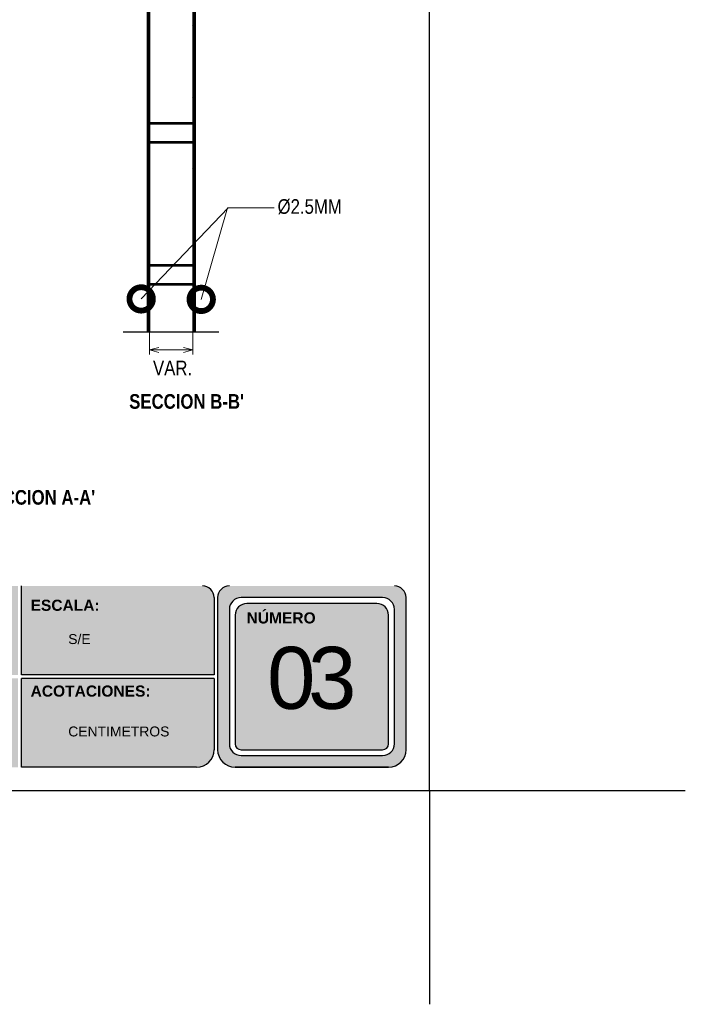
# Model space of a CAD drawing. Header units: millimetres. Extents: x 0 to 30, y 0 to 35.5.
# Tile 2 of 3: x 18.6 to 30, y 0 to 16.8. Entities that reach past the tile are written whole.
import ezdxf

# ---------------------------------------------------------------- set-up
doc = ezdxf.new("R2010")
doc.units = ezdxf.units.MM
doc.linetypes.add('ACAD_ISO08W100', pattern=[36, 24, -3, 6, -3])
doc.linetypes.add('DASHED2', pattern=[9.525, 6.35, -3.175])
for name, color, linetype in [('conector', 5, 'Continuous'), ('eps', 251, 'Continuous'), ('longitudinal', 6, 'Continuous'), ('transversal', 1, 'Continuous')]:
    doc.layers.add(name, color=color, linetype=linetype)
doc.layers.add('TEXTO', color=7, linetype='DASHED2', lineweight=0)
doc.layers.add('TEXTO CUADRO DATOS', color=251, linetype='Continuous', lineweight=0)
doc.styles.add('Erika', font='techl___.ttf', dxfattribs={"height": 0.25})
doc.styles.get("Standard").update_dxf_attribs({"font": 'arial.ttf'})
doc.dimstyles.new('Erika', dxfattribs={"dimtxt": 0.25, "dimasz": 0.8, "dimexe": 0.5, "dimexo": 0.5, "dimgap": 0, "dimtad": 0, "dimlfac": 0.1, "dimzin": 1, "dimdsep": 46, "dimtxsty": 'Erika', "dimblk": 'DOTSMALL', "dimcen": 2.5, "dimse1": 1, "dimse2": 1, "dimclrd": 252, "dimclre": 252, "dimclrt": 256, "dimadec": 0, "dimazin": 0, "dimtfac": 1, "dimtmove": 0, "dimatfit": 3, "dimldrblk": 'DOTSMALL', "dimfxl": 1, "dimlwd": 0, "dimlwe": 0, "dimarcsym": 0})

# ---------------------------------------------------------------- blocks, each defined once
blk = doc.blocks.new('_DotSmall')
at = {"color": 0, "linetype": 'ByBlock', "const_width": 0.5}
blk.add_lwpolyline([(-0.0625, 0, 1), (0.0625, 0, 1)], format="xyb", close=True, dxfattribs=at)

msp = doc.modelspace()

# ---------------------------------------------------------------- hatches: boundary and pattern name
at = {"true_color": 0xb3b3b3}
h = msp.add_hatch(color=253, dxfattribs=at)
h.paths.add_polyline_path([(22.169, 7.153, 0.414214), (21.969, 6.953), (21.969, 4.353, 0.414214), (22.269, 4.053), (24.888, 4.053, 0.414214), (25.188, 4.353), (25.188, 6.953, 0.414214), (24.988, 7.153)])
h.paths.add_polyline_path([(24.988, 6.753), (24.988, 4.453, -0.414214), (24.788, 4.253), (22.369, 4.253, -0.414214), (22.169, 4.453), (22.169, 6.753, -0.414214), (22.369, 6.953), (24.788, 6.953, -0.414214)], flags=16)
h.paths.add_polyline_path([(24.888, 6.653), (24.888, 4.453, -0.414214), (24.788, 4.353), (22.369, 4.353, -0.414214), (22.269, 4.453), (22.269, 6.653, -0.414214), (22.469, 6.853), (24.688, 6.853, -0.414214)], flags=0)
h.paths.add_polyline_path([(22.873, 6.559), (24.176, 6.559), (24.176, 4.303), (22.873, 4.303)], flags=8)
h.paths.add_polyline_path([(22.417, 8.338), (23.661, 8.338), (23.661, 8.047), (22.417, 8.047)], flags=9)
h = msp.add_hatch(color=253, dxfattribs=at)
h.paths.add_polyline_path([(22.169, 7.153, 0.414214), (21.969, 6.953), (21.969, 4.353, 0.414214), (22.269, 4.053), (24.888, 4.053, 0.414214), (25.188, 4.353), (25.188, 6.953, 0.414214), (24.988, 7.153)])
h.paths.add_polyline_path([(24.988, 6.753), (24.988, 4.453, -0.414214), (24.788, 4.253), (22.369, 4.253, -0.414214), (22.169, 4.453), (22.169, 6.753, -0.414214), (22.369, 6.953), (24.788, 6.953, -0.414214)], flags=16)
h.paths.add_polyline_path([(24.888, 6.653), (24.888, 4.453, -0.414214), (24.788, 4.353), (22.369, 4.353, -0.414214), (22.269, 4.453), (22.269, 6.653, -0.414214), (22.469, 6.853), (24.688, 6.853, -0.414214)], flags=0)
h.paths.add_polyline_path([(22.873, 6.559), (24.176, 6.559), (24.176, 4.303), (22.873, 4.303)], flags=8)
h.paths.add_polyline_path([(22.417, 8.338), (23.661, 8.338), (23.661, 8.047), (22.417, 8.047)], flags=9)
h = msp.add_hatch(color=253, dxfattribs=at)
h.paths.add_polyline_path([(18.558, 5.633), (18.558, 7.153), (15.267, 7.153), (15.267, 5.633)])
h.paths.add_polyline_path([(18.558, 5.573), (15.267, 5.573), (15.267, 4.053), (18.558, 4.053)])
h.paths.add_polyline_path([(18.618, 5.573), (18.618, 4.053), (21.609, 4.053, 0.414214), (21.909, 4.353), (21.909, 5.573)])
h.paths.add_polyline_path([(18.618, 7.153), (18.618, 5.633), (21.909, 5.633), (21.909, 6.953, 0.414214), (21.709, 7.153)])

# ---------------------------------------------------------------- linework, layer by layer
at = {"linetype": 'ACAD_ISO08W100', "ltscale": 2}
msp.add_line((20.358, 11.501), (21.991, 11.501), dxfattribs=at)
at = {"color": 253, "true_color": 0xb3b3b3}
for p, q in [((18.618, 5.633), (18.618, 7.153)), ((21.909, 6.953), (21.909, 5.633)), ((21.969, 6.953), (21.969, 4.353)), ((24.788, 6.953), (22.369, 6.953)), ((24.788, 6.953), (22.369, 6.953)), ((25.188, 4.353), (25.188, 6.953)), ((25.188, 4.353), (25.188, 6.953)), ((22.169, 6.753), (22.169, 4.453)), ((24.688, 6.853), (22.469, 6.853)), ((24.688, 6.853), (22.469, 6.853)), ((24.988, 4.453), (24.988, 6.753)), ((24.988, 4.453), (24.988, 6.753)), ((22.269, 6.653), (22.269, 4.453)), ((24.888, 4.453), (24.888, 6.653)), ((24.888, 4.453), (24.888, 6.653)), ((21.909, 5.633), (18.618, 5.633)), ((18.618, 4.053), (18.618, 5.573)), ((21.909, 5.573), (18.618, 5.573)), ((21.909, 5.573), (21.909, 4.353)), ((22.369, 4.353), (24.788, 4.353)), ((22.369, 4.353), (24.788, 4.353)), ((22.369, 4.253), (24.788, 4.253)), ((22.369, 4.253), (24.788, 4.253)), ((21.609, 4.053), (18.618, 4.053)), ((24.888, 4.053), (22.269, 4.053)), ((22.269, 4.053), (24.888, 4.053)), ((24.888, 4.053), (22.269, 4.053)), ((22.269, 4.053), (24.888, 4.053))]:
    msp.add_line(p, q, dxfattribs=at)
at = {"color": 254, "true_color": 0xe3e3e3}
for q in [(25.588, 0), (29.958, 3.653), (25.588, 0)]:
    msp.add_line((25.588, 3.653), q, dxfattribs=at)
msp.add_lwpolyline([(3.998, 3.653), (25.588, 3.653), (25.588, 31.593), (3.998, 31.593)], close=True, dxfattribs=at)
at = {"color": 253, "true_color": 0xb3b3b3}
for centre, radius, start, end in [((21.709, 6.953), 0.2, 0, 90), ((22.169, 6.953), 0.2, 90, 180), ((24.988, 6.953), 0.2, 0, 90), ((24.988, 6.953), 0.2, 0, 90), ((22.369, 6.753), 0.2, 90, 180), ((24.788, 6.753), 0.2, 0, 90), ((24.788, 6.753), 0.2, 0, 90), ((22.469, 6.653), 0.2, 90, 180), ((24.688, 6.653), 0.2, 0, 90), ((24.688, 6.653), 0.2, 0, 90), ((22.369, 4.453), 0.2, 180, 270), ((22.369, 4.453), 0.1, 180, 270), ((24.788, 4.453), 0.2, 270, 0), ((24.788, 4.453), 0.1, 270, 360), ((24.788, 4.453), 0.2, 270, 0), ((24.788, 4.453), 0.1, 270, 360), ((21.609, 4.353), 0.3, 270, 0), ((22.269, 4.353), 0.3, 180, 270), ((22.269, 4.353), 0.3, 180, 270), ((24.888, 4.353), 0.3, 270, 0), ((24.888, 4.353), 0.3, 270, 0), ((24.888, 4.353), 0.3, 270, 0), ((24.888, 4.353), 0.3, 270, 0)]:
    msp.add_arc(centre, radius, start, end, dxfattribs=at)
at = {"layer": 'conector'}
for p, q in [((20.784, 15.079), (21.566, 15.079)), ((20.784, 15.055), (21.566, 15.055)), ((20.784, 14.755), (21.566, 14.755)), ((20.784, 14.731), (21.566, 14.731)), ((20.784, 12.649), (21.566, 12.649)), ((20.784, 12.625), (21.566, 12.625)), ((20.784, 12.325), (21.566, 12.325)), ((20.784, 12.301), (21.566, 12.301))]:
    msp.add_line(p, q, dxfattribs=at)
at = {"layer": 'eps'}
for p, q in [((20.804, 24.056), (20.804, 11.501)), ((21.546, 24.056), (21.546, 11.501))]:
    msp.add_line(p, q, dxfattribs=at)
at = {"layer": 'longitudinal'}
for p, q in [((20.763, 24.056), (20.763, 11.501)), ((20.784, 24.056), (20.784, 11.501)), ((21.566, 24.056), (21.566, 11.501)), ((21.586, 24.056), (21.586, 11.501))]:
    msp.add_line(p, q, dxfattribs=at)
at = {"layer": 'TEXTO'}
for p, q in [((20.804, 11.501), (20.804, 11.11)), ((20.804, 11.501), (20.804, 11.11)), ((21.546, 11.501), (21.546, 11.11)), ((21.546, 11.462), (21.546, 11.11)), ((20.804, 11.189), (20.962, 11.231)), ((20.804, 11.189), (21.546, 11.189)), ((20.962, 11.147), (20.804, 11.189)), ((21.388, 11.231), (21.546, 11.189)), ((21.546, 11.189), (21.388, 11.147))]:
    msp.add_line(p, q, dxfattribs=at)
at = {"layer": 'transversal', "color": 7}
for p, q in [((20.806, 16.728), (20.782, 16.728)), ((20.794, 16.74), (20.794, 16.715)), ((21.568, 16.728), (21.544, 16.728)), ((21.556, 16.74), (21.556, 16.715)), ((20.806, 15.513), (20.782, 15.513)), ((20.794, 15.525), (20.794, 15.5)), ((21.568, 15.513), (21.544, 15.513)), ((21.556, 15.525), (21.556, 15.5)), ((20.806, 14.298), (20.782, 14.298)), ((20.794, 14.31), (20.794, 14.285)), ((21.568, 14.298), (21.544, 14.298)), ((21.556, 14.31), (21.556, 14.285)), ((20.806, 13.083), (20.782, 13.083)), ((20.794, 13.095), (20.794, 13.07)), ((21.568, 13.083), (21.544, 13.083)), ((21.556, 13.095), (21.556, 13.07)), ((20.806, 11.868), (20.782, 11.868)), ((20.794, 11.88), (20.794, 11.855)), ((21.568, 11.868), (21.544, 11.868)), ((21.556, 11.88), (21.556, 11.855))]:
    msp.add_line(p, q, dxfattribs=at)
at = {"layer": 'transversal'}
for centre in [(20.794, 16.728), (21.556, 16.728), (20.794, 15.513), (21.556, 15.513), (20.794, 14.298), (21.556, 14.298), (20.794, 13.083), (21.556, 13.083), (20.794, 11.868), (21.556, 11.868)]:
    msp.add_circle(centre, 0.0101, dxfattribs=at)

# ---------------------------------------------------------------- texts
at = {"layer": 'TEXTO', "linetype": 'ByBlock', "lineweight": 0, "char_height": 0.25, "style": 'Erika'}
for s, insert, attachment_point in [('%%C2.5MM ', (22.993, 13.766), 1), ('VAR.', (20.865, 11.005), 1), ("{\\fTechnicLite|b1|i0|c2|p2;SECCION B-B'}", (22.419, 10.433), 3), ("{\\fTechnicLite|b1|i0|c2|p2;SECCION A-A'}", (19.877, 8.793), 3)]:
    msp.add_mtext(s, dxfattribs=dict(at, insert=insert, attachment_point=attachment_point))
at = {"layer": 'TEXTO CUADRO DATOS', "attachment_point": 1}
for s, insert, char_height, width in [('{\\fArial|b1|i0|c0|p34;ESCALA:}', (18.774, 6.918), 0.19, 0.00323), ('{\\fArial|b1|i0|c0|p34;NÚMERO}', (22.464, 6.702), 0.19, 0.00323), ('{\\fArial|b0|i0|c0|p34;S/E}', (19.417, 6.33), 0.17, 0.00323), ('\\pi-0.59375;{\\T0.75;03}', (23.408, 6.112), 1.06042, 0.00457), ('{\\fArial|b1|i0|c0|p34;ACOTACIONES:}', (18.774, 5.451), 0.19, 0.00323), ('{\\fArial|b0|i0|c0|p34;CENTIMETROS}', (19.417, 4.75), 0.17, 0.00323)]:
    msp.add_mtext(s, dxfattribs=dict(at, insert=insert, char_height=char_height, width=width))

# ---------------------------------------------------------------- leaders
at = {"layer": 'TEXTO', "linetype": 'ByBlock', "lineweight": 0}
for points in [[(20.663, 12.061), (22.15, 13.619), (22.936, 13.619)], [(21.689, 12.053), (22.136, 13.619), (22.936, 13.619)]]:
    msp.add_leader(points, dimstyle='Erika', override={"dimgap": 0, "dimtad": 0}, dxfattribs=at)

doc.saveas('drawing.dxf')
